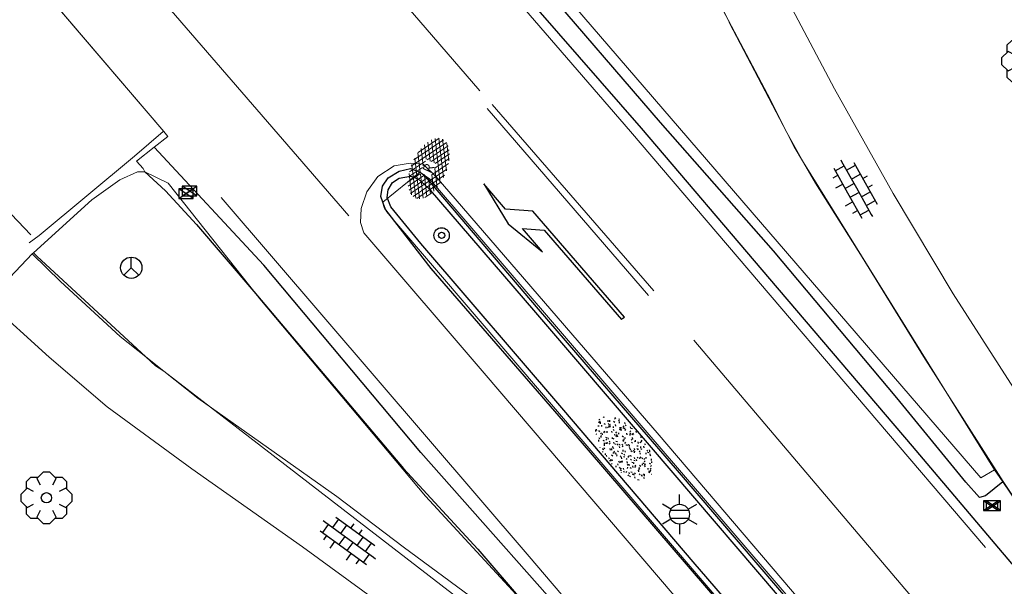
# Model space of a CAD drawing. Header units: metres. Extents: x 181682 to 183922, y 386244 to 387136.
# Tile 30 of 62: x 182674 to 182712, y 386654 to 386676. Entities that reach past the tile are written whole.
import ezdxf
from ezdxf.enums import TextEntityAlignment as Align

# ---------------------------------------------------------------- set-up
doc = ezdxf.new("R2010")
doc.units = ezdxf.units.M
for name, color, linetype, lineweight in [('B-WE-GR-BOOM-S', 251, 'Continuous', 25), ('B-WE-KL-ET_LS_OV_LICHTMAST-S', 251, 'Continuous', 25), ('B-WE-OG-TOPOGRAFIE_WEG_RIJWEG-G', 251, 'Continuous', 25), ('B-WE-OG-TOPOGRAFIE_WEG_RIJWEG-GV', 251, 'Continuous', 18), ('B-WE-OG-TOPOGRAFIE_WEG_RIJWEG-SV', 251, 'Continuous', 25), ('B-WE-OG-TOPOGRAFIE_WEG_RIJWIELPAD-G', 251, 'Continuous', 18), ('B-WE-OG-TOPOGRAFIE_WEG_RIJWIELPAD-GV', 251, 'Continuous', 18), ('B-WE-OG-TOPOGRAFIE_WEG_RIJWIELPAD-SV', 251, 'Continuous', 25), ('B-WE-OG-TOPOGRAFIE_WEG_VERKEERSEILAND-SV', 251, 'Continuous', 25), ('B-WE-RI-HWA_KOLK-S', 251, 'Continuous', 25), ('B-WE-VH-GOOT-G', 251, 'Continuous', 25), ('B-WE-VH-KANTOPSLUITING-G', 251, 'Continuous', 25), ('B-WE-VW-BEWEGWIJZERING_DRAAGCONSTRUCTIE-S', 251, 'Continuous', 25), ('B-WE-VW-MARKERING-G', 251, 'Continuous', 18), ('B-WE-VW-MARKERING_PIJL-S', 251, 'Continuous', 25), ('B-WE-VW-VERKEERSTEKEN_BORD-S', 251, 'Continuous', 25)]:
    doc.layers.add(name, color=color, linetype=linetype, lineweight=lineweight)
doc.styles.add('NLCS-ISO', font='NLCS-ISO.ttf')

# ---------------------------------------------------------------- blocks, each defined once
blk = doc.blocks.new('SIE-WEG_VERKEERSBORD_ROND-SO')
for radius in [0.3, 0.3, 0.12]:
    blk.add_circle((0, 0), radius)
blk = doc.blocks.new('SIE-WEG_WEGWIJZER-SO')
for q in [(0, 0.412), (-0.292, -0.292), (0.292, -0.292)]:
    blk.add_line((0, 0), q)
blk.add_circle((0, 0), 0.413)
blk = doc.blocks.new('B-SIE-WEG_LICHTMAST-SO')
at = {"ltscale": 0.1}
for p, q in [((0, 0.386), (0, 0.772)), ((-0.334, 0.193), (-0.668, 0.386)), ((0.334, 0.193), (0.668, 0.386)), ((-0.334, -0.193), (-0.668, -0.386)), ((0.334, -0.193), (0.668, -0.386)), ((0, -0.386), (0, -0.772))]:
    blk.add_line(p, q, dxfattribs=at)
at = {"flags": 128}
for points in [[(-0.354, 0.152), (0.354, 0.152)], [(-0.354, -0.152), (0.354, -0.152)]]:
    blk.add_lwpolyline(points, dxfattribs=at)
at = {"ltscale": 0.1}
blk.add_circle((0, 0), 0.386, dxfattribs=at)
at = {"style": 'NLCS-ISO'}
blk.add_attdef('TYPE', text='', height=0.549, dxfattribs=at).set_placement((0, 0.772), align=Align.BOTTOM_CENTER)
blk = doc.blocks.new('B-SRI-KOLK_COMBINATIE-SO')
for p, q in [((-0.28125, 0), (0.28125, 0.375)), ((0.28125, 0), (-0.28125, 0.375))]:
    blk.add_line(p, q)
at = {"flags": 128}
blk.add_lwpolyline([(-0.28125, 0), (0.28125, 0), (0.28125, 0.375), (-0.28125, 0.375)], close=True, dxfattribs=at)
blk = doc.blocks.new('SGR-BOOM_01')
at = {"layer": 'B-WE-GR-BOOM-S'}
for points in [[(-0.33, 0.795, 0), (-0.619, 0.795, 0), (-0.795, 0.619, 0), (-0.795, 0.33, 0)], [(0.25, 0.5, 0), (0.375, 0.75, 0), (0.125, 1, 0), (-0.125, 1, 0), (-0.375, 0.75, 0), (-0.25, 0.5, 0)], [(0.795, 0.33, 0), (0.795, 0.619, 0), (0.619, 0.795, 0), (0.33, 0.795, 0)], [(-0.5, 0.25, 0), (-0.75, 0.375, 0), (-1, 0.125, 0), (-1, -0.125, 0), (-0.75, -0.375, 0), (-0.5, -0.25, 0)], [(0.5, -0.25, 0), (0.75, -0.375, 0), (1, -0.125, 0), (1, 0.125, 0), (0.75, 0.375, 0), (0.5, 0.25, 0)], [(-0.795, -0.33, 0), (-0.795, -0.619, 0), (-0.619, -0.795, 0), (-0.33, -0.795, 0)], [(0.33, -0.795, 0), (0.619, -0.795, 0), (0.795, -0.619, 0), (0.795, -0.33, 0)], [(-0.25, -0.5, 0), (-0.375, -0.75, 0), (-0.125, -1, 0), (0.125, -1, 0), (0.375, -0.75, 0), (0.25, -0.5, 0)]]:
    blk.add_polyline3d(points, dxfattribs=at)
blk.add_circle((0, 0), 0.2, dxfattribs=at)
blk.add_circle((0, 0), 0.2, dxfattribs=at)
blk = doc.blocks.new('B-SVW-MARKERING_PIJL_LA_7.5')
blk.add_polyline3d([(0, 0, 0), (0, -0.075, 0), (5.45, -0.075, 0), (6.2, 0.675, 0), (7.5, 0.675, 0), (5.7, 0.975, 0), (4, 0.675, 0), (5.2, 0.675, 0), (4.6, 0.075, 0), (0, 0.075, 0)], close=True)
blk = doc.blocks.new('SVH-BSS_OPENGESTRAAT_KL-SO')
for p, q in [((-1.243, 0.612), (-0.018, 0.612)), ((-1.068, 0.087), (-1.068, 0.612)), ((-0.543, 0.087), (-0.543, 0.612)), ((-0.28, 0.612), (-0.28, 0.888)), ((-0.018, 0.612), (1.243, 0.612)), ((0.245, 0.612), (0.245, 0.891)), ((0.507, 0.087), (0.507, 0.612)), ((1.032, 0.087), (1.032, 0.612)), ((-1.688, 0.087), (-1.593, 0.087)), ((-1.593, 0.087), (-0.018, 0.087)), ((-1.33, -0.438), (-1.33, 0.087)), ((-0.28, -0.438), (-0.28, 0.087)), ((-0.018, 0.087), (1.557, 0.087)), ((0.245, -0.438), (0.245, 0.087)), ((1.295, -0.438), (1.295, 0.087)), ((1.557, 0.087), (1.688, 0.087)), ((-1.482, -0.438), (-0.018, -0.438)), ((-1.068, -0.699), (-1.068, -0.438)), ((-0.543, -0.853), (-0.543, -0.438)), ((-0.018, -0.438), (1.482, -0.438)), ((0.507, -0.859), (0.507, -0.438)), ((1.032, -0.714), (1.032, -0.438))]:
    blk.add_line(p, q)
blk = doc.blocks.new('SVH-GESLOTEN-SO')
at = {"linetype": 'Continuous', "lineweight": 0}
for p, q in [((-1.68, -0.04), (-0.187, 0.872)), ((-1.627, -0.236), (0.185, 0.871)), ((-1.622, 0.221), (-0.666, 0.805)), ((-1.277, 0.567), (-0.449, 0.062)), ((-1.076, 0.672), (-0.449, 0.289)), ((-0.845, 0.758), (-0.103, 0.304)), ((-0.579, 0.824), (0.271, 0.304)), ((-0.37, 0.304), (0.499, 0.836)), ((-0.277, 0.865), (1.6, -0.282)), ((0, 0.304), (0.772, 0.776)), ((0.078, 0.876), (1.67, -0.096)), ((0.371, 0.302), (1.012, 0.695)), ((0.371, 0.075), (1.22, 0.595)), ((0.52, 0.832), (1.65, 0.141)), ((-1.662, 0.121), (0.021, -0.906)), ((-1.577, 0.296), (0.358, -0.886)), ((-1.517, -0.397), (-0.449, 0.256)), ((-1.445, 0.442), (-0.449, -0.166)), ((-1.368, -0.532), (-0.449, 0.03)), ((-0.441, -0.875), (1.54, 0.336)), ((-0.119, -0.904), (1.639, 0.17)), ((0.371, -0.152), (1.397, 0.476)), ((0.371, 0.243), (1.481, -0.434)), ((0.371, 0.015), (1.32, -0.566)), ((-1.673, -0.099), (-0.392, -0.882)), ((-1.453, -0.461), (-1.037, -0.716)), ((-1.184, -0.647), (-0.449, -0.198)), ((-0.969, -0.743), (-0.244, -0.3)), ((-0.722, -0.819), (0.127, -0.3)), ((-0.23, -0.3), (0.65, -0.837)), ((0.143, -0.3), (0.905, -0.766)), ((0.268, -0.895), (1.676, -0.035)), ((0.371, -0.212), (1.128, -0.675)), ((0.798, -0.8), (1.571, -0.327))]:
    blk.add_line(p, q, dxfattribs=at)
at = {"linetype": 'Continuous', "lineweight": 0, "style": 'NLCS-ISO'}
blk.add_text('R', height=0.54, dxfattribs=at).set_placement((0, 0), align=Align.MIDDLE_CENTER)
blk = doc.blocks.new('SGR-GRAS_01-SO')
at = {"ltscale": 0.1}
for p, q in [((-0.212, 0.998), (-0.269, 1.031)), ((0.073, 0.993), (0.138, 1.031)), ((-1.448, 0.644), (-1.521, 0.664)), ((-1.469, 0.576), (-1.482, 0.65)), ((-1.302, 0.761), (-1.324, 0.774)), ((-1.284, 0.684), (-1.278, 0.759)), ((-1.154, 0.647), (-1.207, 0.7)), ((-0.939, 0.84), (-1.004, 0.878)), ((-0.968, 0.512), (-0.915, 0.565)), ((-0.893, 0.496), (-0.965, 0.515)), ((-0.892, 0.812), (-0.817, 0.812)), ((-0.873, 0.655), (-0.886, 0.729)), ((-0.871, 0.625), (-0.799, 0.644)), ((-0.804, 0.474), (-0.869, 0.511)), ((-0.73, 0.647), (-0.783, 0.7)), ((-0.689, 0.607), (-0.682, 0.682)), ((-0.576, 0.919), (-0.64, 0.957)), ((-0.562, 0.919), (-0.509, 0.972)), ((-0.441, 0.553), (-0.506, 0.59)), ((-0.427, 0.785), (-0.499, 0.804)), ((-0.425, 0.706), (-0.36, 0.743)), ((-0.305, 0.647), (-0.358, 0.7)), ((-0.317, 0.812), (-0.242, 0.812)), ((-0.316, 0.774), (-0.244, 0.793)), ((-0.278, 0.735), (-0.291, 0.809)), ((-0.078, 0.632), (-0.143, 0.669)), ((-0.093, 0.53), (-0.087, 0.604)), ((0.128, 0.636), (0.056, 0.656)), ((0.119, 0.647), (0.066, 0.7)), ((0.286, 0.711), (0.221, 0.748)), ((0.239, 0.923), (0.312, 0.942)), ((0.258, 0.812), (0.333, 0.812)), ((0.317, 0.814), (0.304, 0.888)), ((0.322, 0.565), (0.375, 0.618)), ((0.429, 0.477), (0.494, 0.514)), ((0.543, 0.647), (0.49, 0.7)), ((0.502, 0.452), (0.509, 0.527)), ((0.594, 0.925), (0.522, 0.945)), ((0.554, 0.619), (0.626, 0.638)), ((0.649, 0.79), (0.584, 0.827)), ((0.833, 0.812), (0.908, 0.812)), ((0.912, 0.894), (0.907, 0.925)), ((0.967, 0.647), (0.914, 0.7)), ((0.927, 0.764), (0.992, 0.802)), ((1.012, 0.869), (0.947, 0.906)), ((1.15, 0.777), (1.077, 0.796)), ((1.147, 0.502), (1.082, 0.54)), ((1.109, 0.767), (1.182, 0.787)), ((1.392, 0.647), (1.339, 0.7)), ((1.51, 0.581), (1.445, 0.619)), ((-1.964, -0.07), (-1.977, 0.004)), ((-1.93, 0.188), (-1.925, 0.244)), ((-1.893, 0.237), (-1.921, 0.253)), ((-1.668, 0.023), (-1.595, 0.043)), ((-1.596, 0.241), (-1.649, 0.294)), ((-1.53, 0.316), (-1.595, 0.353)), ((-1.517, 0.187), (-1.442, 0.187)), ((-1.358, 0.206), (-1.431, 0.226)), ((-1.427, 0.476), (-1.354, 0.496)), ((-1.421, 0.131), (-1.356, 0.168)), ((-1.369, 0.009), (-1.382, 0.083)), ((-1.375, 0.106), (-1.322, 0.159)), ((-1.334, 0.111), (-1.328, 0.186)), ((-1.167, 0.395), (-1.232, 0.432)), ((-1.172, 0.241), (-1.225, 0.294)), ((-1.112, 0.172), (-1.04, 0.192)), ((-1.032, 0.028), (-1.097, 0.066)), ((-0.942, 0.187), (-0.867, 0.187)), ((-0.923, 0.418), (-0.858, 0.456)), ((-0.803, 0.057), (-0.875, 0.077)), ((-0.747, 0.241), (-0.8, 0.294)), ((-0.773, 0.089), (-0.786, 0.163)), ((-0.739, 0.034), (-0.732, 0.109)), ((-0.669, 0.107), (-0.734, 0.145)), ((-0.557, 0.321), (-0.485, 0.34)), ((-0.337, 0.347), (-0.41, 0.366)), ((-0.323, 0.241), (-0.376, 0.294)), ((-0.306, 0.186), (-0.371, 0.224)), ((-0.367, 0.187), (-0.292, 0.187)), ((-0.243, 0.017), (-0.17, 0.036)), ((-0.178, 0.169), (-0.191, 0.242)), ((-0.143, -0.043), (-0.137, 0.032)), ((-0.085, 0.159), (-0.032, 0.212)), ((-0.069, 0.189), (-0.004, 0.227)), ((0.057, 0.265), (-0.008, 0.303)), ((-0.002, 0.47), (0.071, 0.489)), ((0.101, 0.241), (0.048, 0.294)), ((0.218, 0.198), (0.146, 0.217)), ((0.208, 0.187), (0.283, 0.187)), ((0.313, 0.166), (0.385, 0.185)), ((0.42, 0.344), (0.355, 0.382)), ((0.417, 0.248), (0.404, 0.322)), ((0.526, 0.241), (0.472, 0.294)), ((0.555, -0.022), (0.49, 0.015)), ((0.684, 0.487), (0.611, 0.507)), ((0.774, 0.049), (0.701, 0.069)), ((0.784, 0.423), (0.719, 0.461)), ((0.783, 0.187), (0.858, 0.187)), ((0.918, 0.057), (0.853, 0.094)), ((0.868, 0.315), (0.941, 0.334)), ((0.95, 0.241), (0.897, 0.294)), ((1.012, 0.328), (0.999, 0.402)), ((1.098, 0.375), (1.104, 0.45)), ((1.239, 0.338), (1.167, 0.358)), ((1.183, 0.011), (1.255, 0.03)), ((1.206, 0.212), (1.259, 0.265)), ((1.282, 0.136), (1.217, 0.173)), ((1.283, 0.248), (1.348, 0.286)), ((1.374, 0.241), (1.321, 0.294)), ((1.358, 0.187), (1.433, 0.187)), ((1.424, 0.463), (1.496, 0.483)), ((1.645, 0.215), (1.58, 0.252)), ((1.607, 0.407), (1.594, 0.481)), ((1.693, 0.298), (1.7, 0.373)), ((1.795, 0.19), (1.722, 0.209)), ((1.738, 0.159), (1.81, 0.179)), ((1.798, 0.241), (1.745, 0.294)), ((1.933, 0.187), (1.948, 0.187)), ((-1.918, -0.157), (-1.854, -0.119)), ((-1.824, -0.083), (-1.897, -0.064)), ((-1.759, -0.13), (-1.823, -0.092)), ((-1.782, -0.301), (-1.729, -0.248)), ((-1.624, -0.496), (-1.689, -0.459)), ((-1.613, -0.166), (-1.667, -0.113)), ((-1.567, -0.438), (-1.492, -0.438)), ((-1.395, -0.051), (-1.46, -0.013)), ((-1.385, -0.462), (-1.378, -0.387)), ((-1.353, -0.281), (-1.281, -0.261)), ((-1.269, -0.232), (-1.341, -0.212)), ((-1.261, -0.417), (-1.326, -0.38)), ((-1.269, -0.557), (-1.282, -0.483)), ((-1.189, -0.166), (-1.242, -0.113)), ((-1.065, -0.386), (-1, -0.348)), ((-0.992, -0.438), (-0.917, -0.438)), ((-0.897, -0.338), (-0.962, -0.301)), ((-0.765, -0.166), (-0.818, -0.113)), ((-0.798, -0.132), (-0.726, -0.112)), ((-0.789, -0.539), (-0.782, -0.464)), ((-0.713, -0.381), (-0.786, -0.361)), ((-0.674, -0.477), (-0.687, -0.403)), ((-0.534, -0.259), (-0.599, -0.222)), ((-0.567, -0.098), (-0.502, -0.061)), ((-0.491, -0.248), (-0.438, -0.195)), ((-0.484, -0.436), (-0.411, -0.416)), ((-0.417, -0.438), (-0.342, -0.438)), ((-0.341, -0.166), (-0.394, -0.113)), ((-0.248, -0.091), (-0.32, -0.072)), ((-0.171, -0.18), (-0.236, -0.143)), ((-0.158, -0.529), (-0.23, -0.51)), ((-0.036, -0.547), (-0.101, -0.509)), ((-0.078, -0.398), (-0.091, -0.324)), ((0.084, -0.166), (0.031, -0.113)), ((0.072, -0.287), (0.144, -0.268)), ((0.192, -0.101), (0.127, -0.064)), ((0.158, -0.438), (0.233, -0.438)), ((0.308, -0.24), (0.235, -0.221)), ((0.327, -0.468), (0.262, -0.43)), ((0.287, -0.327), (0.352, -0.289)), ((0.452, -0.12), (0.459, -0.046)), ((0.508, -0.166), (0.455, -0.113)), ((0.517, -0.318), (0.504, -0.244)), ((0.69, -0.389), (0.625, -0.351)), ((0.627, -0.138), (0.7, -0.119)), ((0.733, -0.438), (0.808, -0.438)), ((0.785, -0.039), (0.85, -0.002)), ((0.863, -0.389), (0.791, -0.37)), ((0.799, -0.195), (0.852, -0.142)), ((0.932, -0.166), (0.879, -0.113)), ((0.942, -0.442), (1.014, -0.423)), ((1.053, -0.31), (0.988, -0.272)), ((1.048, -0.198), (1.054, -0.123)), ((1.112, -0.239), (1.099, -0.165)), ((1.329, -0.1), (1.256, -0.08)), ((1.356, -0.166), (1.303, -0.113)), ((1.308, -0.438), (1.383, -0.438)), ((1.416, -0.231), (1.351, -0.193)), ((1.497, -0.293), (1.569, -0.274)), ((1.639, -0.268), (1.704, -0.231)), ((1.643, -0.275), (1.65, -0.2)), ((1.684, -0.547), (1.736, -0.495)), ((1.707, -0.159), (1.694, -0.085)), ((1.779, -0.152), (1.715, -0.114)), ((1.781, -0.166), (1.728, -0.113)), ((1.884, -0.248), (1.812, -0.229)), ((-1.631, -0.572), (-1.684, -0.519)), ((-1.535, -0.657), (-1.498, -0.636)), ((-1.207, -0.572), (-1.26, -0.519)), ((-1.179, -0.67), (-1.252, -0.651)), ((-1.126, -0.784), (-1.191, -0.746)), ((-1.039, -0.585), (-0.967, -0.565)), ((-0.898, -0.654), (-0.845, -0.601)), ((-0.836, -0.943), (-0.853, -0.926)), ((-0.783, -0.572), (-0.836, -0.519)), ((-0.763, -0.705), (-0.828, -0.667)), ((-0.725, -0.889), (-0.652, -0.869)), ((-0.709, -0.902), (-0.644, -0.864)), ((-0.624, -0.819), (-0.696, -0.799)), ((-0.582, -0.994), (-0.587, -0.97)), ((-0.399, -0.626), (-0.464, -0.588)), ((-0.376, -0.979), (-0.429, -0.926)), ((-0.358, -0.572), (-0.411, -0.519)), ((-0.265, -0.992), (-0.33, -0.955)), ((-0.211, -0.614), (-0.146, -0.577)), ((-0.193, -0.616), (-0.187, -0.541)), ((-0.169, -0.74), (-0.097, -0.72)), ((-0.068, -0.968), (-0.141, -0.948)), ((-0.014, -1.008), (0.039, -0.955)), ((0.048, -0.979), (-0.005, -0.926)), ((0.021, -0.964), (0.008, -0.89)), ((0.066, -0.572), (0.013, -0.519)), ((0.099, -0.913), (0.034, -0.876)), ((0.397, -0.678), (0.325, -0.659)), ((0.386, -0.591), (0.459, -0.572)), ((0.393, -0.601), (0.446, -0.548)), ((0.462, -0.834), (0.397, -0.797)), ((0.402, -0.693), (0.409, -0.618)), ((0.472, -0.979), (0.419, -0.926)), ((0.49, -0.572), (0.437, -0.519)), ((0.617, -0.884), (0.604, -0.81)), ((0.643, -0.843), (0.708, -0.806)), ((0.701, -0.895), (0.773, -0.876)), ((0.825, -0.755), (0.76, -0.718)), ((0.856, -0.938), (0.844, -0.926)), ((0.914, -0.572), (0.861, -0.519)), ((0.953, -0.827), (0.88, -0.808)), ((0.998, -0.77), (1.004, -0.696)), ((1.188, -0.676), (1.123, -0.639)), ((1.141, -0.556), (1.206, -0.518)), ((1.212, -0.805), (1.199, -0.731)), ((1.256, -0.746), (1.328, -0.727)), ((1.339, -0.572), (1.286, -0.519)), ((1.419, -0.538), (1.346, -0.518)), ((1.551, -0.597), (1.486, -0.56)), ((1.713, -0.522), (1.71, -0.519)), ((0.172, -1.037), (0.218, -1.024))]:
    blk.add_line(p, q, dxfattribs=at)
at = {"ltscale": 0.1, "style": 'NLCS-ISO'}
blk.add_attdef('TYPE', text='', height=0.5, dxfattribs=at).set_placement((3.471, -0.016), align=Align.MIDDLE_CENTER)

msp = doc.modelspace()

# ---------------------------------------------------------------- linework, layer by layer
at = {"layer": 'B-WE-OG-TOPOGRAFIE_WEG_RIJWEG-G'}
for points in [[(182690.19, 386680.873, 27.239), (182693.014, 386677.5, 27.254), (182697.839, 386671.957, 27.274), (182702.839, 386666.1, 27.339), (182708.388, 386659.593, 27.349), (182713.1, 386654.025, 27.339), (182713.269, 386653.825, 27.362)], [(182699.953, 386646.739, 27.374), (182699.9, 386647.212, 27.39), (182696.211, 386651.52, 27.357), (182689.274, 386659.348, 27.234), (182683.169, 386666.631, 27.208), (182678.902, 386671.224, 27.175)], [(182704.626, 386649.08, 27.427), (182701.03, 386653.356, 27.469), (182695.163, 386660.187, 27.439), (182689.681, 386666.507, 27.364), (182688.261, 386668.337, 27.325), (182687.875, 386668.834, 27.314), (182687.791, 386669.083, 27.33), (182687.717, 386669.303, 27.344), (182687.781, 386669.714, 27.334), (182688.004, 386670.033, 27.324), (182688.426, 386670.286, 27.339), (182688.874, 386670.398, 27.339), (182689.209, 386670.268, 27.354), (182689.237, 386670.251, 27.354), (182689.372, 386670.165, 27.354), (182693.839, 386664.928, 27.454), (182699.243, 386658.649, 27.479), (182703.909, 386653.199, 27.504), (182706.388, 386650.208, 27.504)]]:
    msp.add_polyline3d(points, dxfattribs=at)
at = {"layer": 'B-WE-OG-TOPOGRAFIE_WEG_RIJWEG-GV'}
for points in [[(182678.542, 386670.266, 27.101), (182678.467, 386670.399, 27.162), (182678.218, 386670.684, 27.162), (182678.902, 386671.224, 27.175), (182679.425, 386671.638, 27.034), (182679.276, 386671.833, 27.207), (182672.832, 386679.367, 26.94), (182670.362, 386682.257, 27.099), (182668.962, 386683.871, 26.788), (182667.179, 386685.947, 26.548)], [(182711.592, 386658.682, 0), (182711.06, 386658.362, 0), (182692.134, 386680.322, 0), (182691.98, 386680.523, 0), (182691.858, 386680.744, 0), (182691.771, 386680.981, 0), (182691.72, 386681.228, 0), (182691.706, 386681.48, 0), (182691.713, 386681.606, 0), (182691.73, 386681.732, 0), (182691.791, 386681.977, 0), (182691.888, 386682.21, 0), (182692.019, 386682.426, 0), (182692.18, 386682.62, 0), (182692.368, 386682.787, 27.119)], [(182674.204, 386667.119, 26.997), (182676.472, 386669.175, 27.066), (182677.569, 386669.959, 27.087), (182678.245, 386670.268, 27.117), (182678.542, 386670.266, 27.101)], [(182678.542, 386670.266, 27.101), (182679.44, 386669.82, 0), (182682.914, 386665.443, 0), (182683.008, 386665.325, 0), (182689.451, 386657.654, 0), (182693.295, 386653.495, 0), (182695.548, 386651.056, 0), (182695.691, 386650.652, 0), (182695.886, 386650.104, 0), (182695.671, 386649.88, 0)], [(182704.707, 386649.125, 27.43), (182704.606, 386649.243, 0), (182688.261, 386668.337, 0), (182687.932, 386668.721, 0), (182687.791, 386669.083, 0), (182689.237, 386670.251, 0), (182689.608, 386669.988, 0), (182706.54, 386650.272, 0), (182706.622, 386650.176, 27.56), (182706.622, 386650.176, 27.6)], [(182674.204, 386667.119, 26.997), (182674.153, 386667.073, 26.996), (182672.397, 386665.233, 26.936)], [(182711.592, 386658.682, 0), (182711.91, 386658.214, 3.046), (182713.599, 386655.725, 19.245), (182714.447, 386654.475, 27.383)]]:
    msp.add_polyline3d(points, dxfattribs=at)
at = {"layer": 'B-WE-OG-TOPOGRAFIE_WEG_RIJWIELPAD-G'}
for points in [[(182695.741, 386685.363, 26.994), (182696.702, 386684.134, 27.078), (182697.565, 386682.868, 27.09), (182698.596, 386681.182, 27.132), (182699.131, 386680.229, 27.159), (182699.66, 386679.286, 27.186), (182699.781, 386679.071, 27.192), (182699.815, 386679.001, 27.191), (182700.838, 386676.899, 27.168), (182701.235, 386676.153, 27.177), (182702.764, 386673.283, 27.21), (182703.513, 386671.79, 27.241), (182703.791, 386671.235, 27.252), (182704.153, 386670.628, 27.257), (182704.631, 386669.826, 27.264), (182706.44, 386666.948, 27.234), (182708.832, 386663.08, 27.348), (182711.928, 386658.229, 27.336)], [(182699.17, 386646.138, 27.357), (182699.154, 386646.152, 27.357), (182699.002, 386646.288, 27.357), (182697.639, 386647.488, 27.377), (182694.501, 386650.716, 27.39), (182691.202, 386653.755, 27.312), (182688.581, 386655.688, 27.299), (182686.003, 386657.637, 27.214), (182680.598, 386661.46, 27.117), (182679.271, 386662.517, 27.1), (182678.571, 386663.075, 27.091), (182677.579, 386663.865, 27.078), (182675.254, 386666, 27.084), (182674.153, 386667.073, 26.996)], [(182711.928, 386658.229, 27.336), (182713.599, 386655.725, 27.369), (182714.358, 386654.587, 27.384)]]:
    msp.add_polyline3d(points, dxfattribs=at)
at = {"layer": 'B-WE-OG-TOPOGRAFIE_WEG_RIJWIELPAD-GV'}
for points in [[(182716.595, 386655.651, 27.373), (182715.045, 386657.797, 27.42), (182712.88, 386660.995, 27.366), (182709.98, 386665.521, 27.258), (182707.649, 386669.426, 27.228), (182705.363, 386673.498, 27.198), (182702.416, 386679.062, 27.156), (182700.682, 386682.357, 27.102), (182699.459, 386684.409, 27.006), (182698.567, 386685.71, 26.994), (182697.777, 386686.731, 27.018)], [(182695.741, 386685.363, 26.994), (182699.131, 386680.229, 0), (182699.66, 386679.286, 0), (182699.815, 386679.001, 0), (182701.235, 386676.153, 0), (182701.283, 386676.049, 0), (182703.513, 386671.79, 0), (182704.153, 386670.628, 0), (182711.592, 386658.682, 0)], [(182695.671, 386649.88, 0), (182679.271, 386662.517, 0), (182678.954, 386662.72, 0), (182678.571, 386663.075, 0), (182674.341, 386666.992, 0), (182674.204, 386667.119, 26.997)], [(182672.397, 386665.233, 26.936), (182674.82, 386663.059, 27.032), (182677.069, 386661.122, 27.065), (182680.365, 386658.717, 27.188), (182684.671, 386655.684, 27.247), (182688.742, 386652.713, 27.292), (182691.492, 386650.416, 27.343)]]:
    msp.add_polyline3d(points, dxfattribs=at)
at = {"layer": 'B-WE-VH-GOOT-G'}
for points in [[(182711.928, 386658.229, 27.336), (182711.91, 386658.214, 27.336), (182711.236, 386657.664, 27.344), (182711.006, 386657.598, 27.351), (182710.468, 386658.198, 27.351), (182707.794, 386661.474, 27.31), (182702.986, 386667.19, 27.27), (182698.593, 386672.177, 27.249), (182693.833, 386677.717, 27.256), (182691.018, 386681.561, 27.164)], [(182678.542, 386670.266, 27.101), (182679.337, 386669.526, 27.182), (182680.543, 386668.22, 27.188), (182682.774, 386665.609, 27.156), (182682.914, 386665.443, 27.158), (182688.592, 386658.727, 27.247), (182691.486, 386655.59, 27.331), (182693.295, 386653.495, 27.337), (182695.244, 386651.236, 27.344), (182695.691, 386650.652, 27.336), (182697.004, 386648.939, 27.312), (182698.871, 386646.75, 27.409), (182699.197, 386646.624, 27.401)]]:
    msp.add_polyline3d(points, dxfattribs=at)
at = {"layer": 'B-WE-VH-KANTOPSLUITING-G'}
msp.add_polyline3d([(182704.912, 386649.253, 27.589), (182699.865, 386655.104, 27.569), (182694.838, 386660.999, 27.499), (182689.274, 386667.477, 27.444), (182688.1, 386668.906, 27.424), (182687.967, 386669.271, 27.434), (182687.997, 386669.57, 27.409), (182688.173, 386669.846, 27.434), (182688.436, 386670.017, 27.454), (182688.87, 386670.099, 27.474), (182689.171, 386669.995, 27.469), (182689.56, 386669.647, 27.479), (182693.729, 386664.796, 27.534), (182698.233, 386659.551, 27.584), (182703.98, 386652.835, 27.609), (182706.239, 386650.021, 27.624)], dxfattribs=at)
at = {"layer": 'B-WE-VW-MARKERING-G'}
for p, q in [((182681.795, 386684.787, 27.228), (182691.564, 386673.412, 27.324)), ((182686.478, 386668.559, 27.366), (182676.139, 386680.488, 27.202)), ((182698.124, 386665.457, 27.427), (182691.851, 386672.73, 27.342)), ((182692.044, 386672.879, 27.349), (182698.339, 386665.64, 27.421)), ((182674.105, 386667.813, 27.096), (182670.914, 386671.142, 26.986)), ((182708.681, 386653.368, 27.468), (182699.893, 386663.724, 27.439))]:
    msp.add_line(p, q, dxfattribs=at)
for points in [[(182670.362, 386682.257, 27.099), (182676.228, 386675.397, 27.221), (182679.276, 386671.833, 27.207)], [(182711.234, 386655.661, 27.379), (182697.431, 386671.829, 27.339), (182689.546, 386680.961, 27.232)], [(182679.254, 386671.836, 27.193), (182678.135, 386670.873, 27.124), (182674.424, 386667.793, 27.032), (182674.043, 386667.499, 27.02)], [(182703.399, 386648.806, 27.478), (182691.741, 386662.433, 27.432), (182687.052, 386667.889, 27.324), (182686.925, 386668.298, 27.349), (182686.957, 386668.844, 27.348), (182687.17, 386669.493, 27.348), (182687.599, 386670.086, 27.342), (182688.234, 386670.497, 27.343), (182688.859, 386670.602, 27.338), (182689.359, 386670.559, 27.338), (182689.872, 386670.072, 27.386), (182698.544, 386660.023, 27.507), (182706.577, 386650.607, 27.489)], [(182700.66, 386646.903, 27.403), (182693.486, 386655.313, 27.366), (182681.511, 386669.261, 27.317)]]:
    msp.add_polyline3d(points, dxfattribs=at)

# ---------------------------------------------------------------- block references
at = {"layer": 'B-WE-GR-BOOM-S'}
for p in [(182712.864, 386674.568, 26.777), (182674.71, 386657.591, 26.839)]:
    msp.add_blockref('SGR-BOOM_01', p, dxfattribs=at)
at = {"layer": 'B-WE-KL-ET_LS_OV_LICHTMAST-S'}
msp.add_blockref('B-SIE-WEG_LICHTMAST-SO', (182699.337, 386656.953, 27.575), dxfattribs=at)
msp.add_blockref('B-SIE-WEG_LICHTMAST-SO', (182699.337, 386656.953, 27.575), dxfattribs=at)
at = {"layer": 'B-WE-OG-TOPOGRAFIE_WEG_RIJWEG-SV', "xscale": 0.75, "yscale": 0.75, "rotation": 65.3355499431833}
msp.add_blockref('SVH-GESLOTEN-SO', (182689.572, 386670.404, 10.501), dxfattribs=at)
at = {"layer": 'B-WE-OG-TOPOGRAFIE_WEG_RIJWIELPAD-SV'}
for p, xscale, yscale, rotation in [((182706.168, 386669.595, 15.677), 0.7500000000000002, 0.7500000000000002, 299.309631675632), ((182686.454, 386655.913, 17.746), 0.75, 0.75, 323.8781771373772)]:
    msp.add_blockref('SVH-BSS_OPENGESTRAAT_KL-SO', p, dxfattribs=dict(at, xscale=xscale, yscale=yscale, rotation=rotation))
at = {"layer": 'B-WE-OG-TOPOGRAFIE_WEG_VERKEERSEILAND-SV', "xscale": 0.75, "yscale": 0.75, "rotation": 310.5649379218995}
msp.add_blockref('SGR-GRAS_01-SO', (182697.197, 386659.524, 3.282), dxfattribs=at)
at = {"layer": 'B-WE-RI-HWA_KOLK-S'}
for p in [(182680.136, 386669.232, 0), (182680.276, 386669.333, 26.964), (182711.438, 386657.099, 0), (182711.546, 386657.097, 27.008)]:
    msp.add_blockref('B-SRI-KOLK_COMBINATIE-SO', p, dxfattribs=at)
at = {"layer": 'B-WE-VW-BEWEGWIJZERING_DRAAGCONSTRUCTIE-S'}
msp.add_blockref('SIE-WEG_WEGWIJZER-SO', (182678.009, 386666.535, 27.099), dxfattribs=at)
at = {"layer": 'B-WE-VW-MARKERING_PIJL-S', "rotation": 130.8594570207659}
msp.add_blockref('B-SVW-MARKERING_PIJL_LA_7.5', (182697.136, 386664.571, 27.434), dxfattribs=at)
at = {"layer": 'B-WE-VW-VERKEERSTEKEN_BORD-S'}
msp.add_blockref('SIE-WEG_VERKEERSBORD_ROND-SO', (182690.08, 386667.793, 27.381), dxfattribs=at)

doc.saveas('drawing.dxf')
